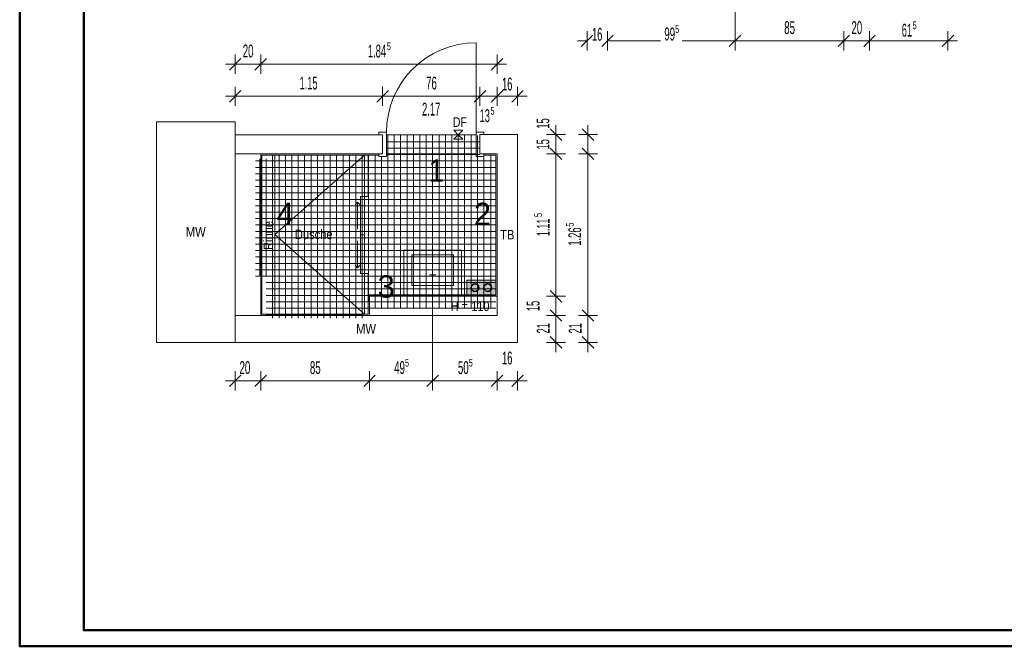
# Model space of a CAD drawing. Extents: x -776 to -156, y -457 to -37.
# Tile 1 of 3: x -776 to -468, y -457 to -261. Entities that reach past the tile are written whole.
import ezdxf
from ezdxf.lldxf.tags import DXFTag

# ---------------------------------------------------------------- set-up
doc = ezdxf.new("R2010")
doc.units = 0
doc.layers.get('0').update_dxf_attribs({"lineweight": 35})
doc.layers.add('D-303 Wandabwicklung Duschraum', color=7, linetype='Continuous', lineweight=25)
for name, color, linetype, lineweight, true_color in [('Rahmen', 7, 'Continuous', 35, 0x009900), ('S_Einrichtung_Ansicht', 7, 'Continuous', 18, 0xb2b200), ('S_Kaltwasser', 7, 'Continuous', 35, 0x005e00), ('S_Warmwasser', 1, 'fein_strichliert', 35, 0xff0000)]:
    doc.layers.add(name, color=color, linetype=linetype, lineweight=lineweight, true_color=true_color)
doc.styles.get("Standard").update_dxf_attribs({"font": 'arial.ttf'})
tags = doc.linetypes.add('fein_strichliert', pattern=[4, 1, -2, 1]).pattern_tags.tags
tags[8:9] = [DXFTag(74, 4), DXFTag(75, 0), DXFTag(340, '0'), DXFTag(46, 0.0), DXFTag(50, 0.0), DXFTag(44, 0.0), DXFTag(45, 0.0)]
tags[6:7] = [DXFTag(74, 4), DXFTag(75, 0), DXFTag(340, '0'), DXFTag(46, 0.0), DXFTag(50, 0.0), DXFTag(44, 0.0), DXFTag(45, 0.0)]
tags[4:5] = [DXFTag(74, 4), DXFTag(75, 0), DXFTag(340, '0'), DXFTag(46, 0.0), DXFTag(50, 0.0), DXFTag(44, 0.0), DXFTag(45, 0.0)]
tags = doc.linetypes.add('PUNKT2_S9', pattern=[0.0125, 0, -0.0125]).pattern_tags.tags
tags[6:7] = [DXFTag(74, 4), DXFTag(75, 0), DXFTag(340, '0'), DXFTag(46, 1.0), DXFTag(50, 0.0), DXFTag(44, 0.0), DXFTag(45, 0.0)]
tags[4:5] = [DXFTag(74, 4), DXFTag(75, 0), DXFTag(340, '0'), DXFTag(46, 1.0), DXFTag(50, 0.0), DXFTag(44, 0.0), DXFTag(45, 0.0)]
tags = doc.linetypes.add('VERDECKT2_S2', pattern=[0.0675, 0.05, -0.0175]).pattern_tags.tags
tags[6:7] = [DXFTag(74, 4), DXFTag(75, 0), DXFTag(340, '0'), DXFTag(46, 1.0), DXFTag(50, 0.0), DXFTag(44, 0.0), DXFTag(45, 0.0)]
tags[4:5] = [DXFTag(74, 4), DXFTag(75, 0), DXFTag(340, '0'), DXFTag(46, 1.0), DXFTag(50, 0.0), DXFTag(44, 0.0), DXFTag(45, 0.0)]

# ---------------------------------------------------------------- blocks, each defined once
blk = doc.blocks.new('Referenz-A07E9NZ1VH', base_point=(-736.76, -377.12))
at = {"layer": 'D-303 Wandabwicklung Duschraum', "color": 0, "linetype": 'VERDECKT2_S2', "lineweight": 13, "ltscale": 0.13}
for p, q in [((-552.01, -269.86), (-552.01, -235.06)), ((-646.49, -374.12), (-646.49, -344.41))]:
    blk.add_line(p, q, dxfattribs=at)
at = {"layer": 'D-303 Wandabwicklung Duschraum', "color": 0, "lineweight": 13}
for p, q in [((-596.46, -266.06), (-600.06, -269.66)), ((-598.26, -267.86), (-598.26, -264.86)), ((-590.06, -266.06), (-593.66, -269.66)), ((-591.86, -267.86), (-591.86, -264.86)), ((-550.21, -266.06), (-553.81, -269.66)), ((-552.01, -267.86), (-552.01, -264.86)), ((-516.22, -266.06), (-519.82, -269.66)), ((-518.02, -267.86), (-518.02, -264.86)), ((-508.22, -266.06), (-511.82, -269.66)), ((-510.02, -267.86), (-510.02, -264.86)), ((-483.69, -266.06), (-487.29, -269.66)), ((-485.49, -267.86), (-485.49, -264.86)), ((-632.91, -268.45), (-632.91, -296.45)), ((-598.26, -267.86), (-601.26, -267.86)), ((-598.26, -267.86), (-598.26, -270.86)), ((-591.86, -267.86), (-591.86, -270.86)), ((-578.06, -267.86), (-591.43, -267.86)), ((-575.31, -267.86), (-578.06, -267.86)), ((-567.89, -267.86), (-568.56, -267.86)), ((-552.01, -267.86), (-567.89, -267.86)), ((-552.01, -267.86), (-552.01, -270.86)), ((-518.02, -267.86), (-552.01, -267.86)), ((-518.02, -267.86), (-518.02, -270.86)), ((-510.02, -267.86), (-518.02, -267.86)), ((-510.02, -267.86), (-510.02, -270.86)), ((-485.49, -267.86), (-510.02, -267.86)), ((-485.49, -267.86), (-485.49, -270.86)), ((-485.49, -267.86), (-482.49, -267.86)), ((-710.01, -276.99), (-706.41, -273.39)), ((-708.21, -275.19), (-708.21, -272.19)), ((-702.01, -276.99), (-698.41, -273.39)), ((-700.21, -275.19), (-700.21, -272.19)), ((-628.17, -276.99), (-624.57, -273.39)), ((-626.37, -275.19), (-626.37, -272.19)), ((-708.21, -275.19), (-711.21, -275.19)), ((-708.21, -275.19), (-708.21, -278.19)), ((-708.21, -275.19), (-700.21, -275.19)), ((-700.21, -275.19), (-700.21, -278.19)), ((-700.21, -275.19), (-626.37, -275.19)), ((-626.37, -275.19), (-626.37, -278.19)), ((-626.37, -275.19), (-623.37, -275.19)), ((-708.21, -285.21), (-708.21, -282.21)), ((-662.11, -285.21), (-662.11, -282.21)), ((-631.71, -285.21), (-631.71, -282.21)), ((-626.37, -285.21), (-626.37, -282.21)), ((-619.97, -285.21), (-619.97, -282.21)), ((-708.21, -285.21), (-711.21, -285.21)), ((-706.41, -283.41), (-710.01, -287.01)), ((-708.21, -285.21), (-708.21, -288.21)), ((-662.11, -285.21), (-708.21, -285.21)), ((-660.31, -283.41), (-663.91, -287.01)), ((-662.11, -285.21), (-662.11, -288.21)), ((-631.71, -285.21), (-662.11, -285.21)), ((-629.91, -283.41), (-633.51, -287.01)), ((-631.71, -285.21), (-631.71, -288.21)), ((-631.67, -285.21), (-631.71, -285.21)), ((-627.75, -285.21), (-631.67, -285.21)), ((-624.57, -283.41), (-628.17, -287.01)), ((-626.37, -285.21), (-627.75, -285.21)), ((-626.37, -285.21), (-626.37, -288.21)), ((-619.97, -285.21), (-626.37, -285.21)), ((-618.17, -283.41), (-621.77, -287.01)), ((-619.97, -285.21), (-619.97, -288.21)), ((-619.97, -285.21), (-616.97, -285.21)), ((-732.74, -293.21), (-708.21, -293.21)), ((-708.21, -293.21), (-708.21, -362.14)), ((-607.97, -297.19), (-607.97, -294.19)), ((-597.97, -297.19), (-597.97, -294.19)), ((-662.11, -297.21), (-708.21, -297.21)), ((-663.31, -296.41), (-660.91, -296.41)), ((-663.31, -297.21), (-663.31, -296.41)), ((-662.11, -297.21), (-663.31, -297.21)), ((-662.11, -303.21), (-662.11, -297.21)), ((-662.11, -303.21), (-662.11, -297.21)), ((-660.91, -296.41), (-660.91, -304.01)), ((-660.49, -297.41), (-660.49, -351.41)), ((-658.49, -297.41), (-658.49, -351.41)), ((-656.49, -297.41), (-656.49, -351.41)), ((-654.49, -297.41), (-654.49, -351.41)), ((-652.49, -297.41), (-652.49, -351.41)), ((-650.49, -297.41), (-650.49, -351.41)), ((-648.49, -297.41), (-648.49, -351.41)), ((-646.49, -297.41), (-646.49, -351.41)), ((-644.49, -297.41), (-644.49, -351.41)), ((-642.49, -297.41), (-642.49, -351.41)), ((-640.49, -297.41), (-640.49, -351.41)), ((-638.51, -297.21), (-639.92, -295.79)), ((-639.92, -295.79), (-637.1, -295.79)), ((-638.51, -297.21), (-639.92, -298.62)), ((-638.51, -297.21), (-637.1, -295.79)), ((-638.51, -297.21), (-637.1, -298.62)), ((-638.49, -297.41), (-638.49, -351.41)), ((-636.49, -297.41), (-636.49, -351.41)), ((-634.49, -297.41), (-634.49, -351.41)), ((-630.51, -296.39), (-632.91, -296.39)), ((-632.91, -296.39), (-632.91, -303.99)), ((-632.49, -297.41), (-632.49, -351.41)), ((-631.71, -303.19), (-631.71, -297.19)), ((-631.71, -297.19), (-630.51, -297.19)), ((-631.71, -297.19), (-619.97, -297.19)), ((-631.71, -303.19), (-631.71, -297.21)), ((-630.51, -297.19), (-630.51, -296.39)), ((-619.97, -297.19), (-619.97, -362.12)), ((-607.97, -297.19), (-610.97, -297.19)), ((-606.17, -298.99), (-609.77, -295.39)), ((-607.97, -297.19), (-604.97, -297.19)), ((-607.97, -303.19), (-607.97, -297.19)), ((-597.97, -297.19), (-600.97, -297.19)), ((-596.17, -298.99), (-599.77, -295.39)), ((-597.97, -297.19), (-594.97, -297.19)), ((-597.97, -303.19), (-597.97, -297.19)), ((-660.91, -299.41), (-631.71, -299.41)), ((-660.91, -301.41), (-631.71, -301.41)), ((-639.92, -298.62), (-637.1, -298.62)), ((-606.17, -304.99), (-609.77, -301.39)), ((-596.17, -304.99), (-599.77, -301.39)), ((-708.21, -303.19), (-662.11, -303.19)), ((-700.21, -303.19), (-700.21, -353.7)), ((-699.81, -303.59), (-699.81, -353.3)), ((-699.81, -303.59), (-663.31, -303.59)), ((-696.49, -303.59), (-696.49, -354.5)), ((-695.81, -303.59), (-695.81, -353.3)), ((-694.49, -303.59), (-694.49, -354.5)), ((-692.49, -303.59), (-692.49, -354.5)), ((-690.49, -303.59), (-690.49, -354.5)), ((-688.49, -303.59), (-688.49, -354.5)), ((-686.49, -303.59), (-686.49, -354.5)), ((-684.49, -303.59), (-684.49, -354.5)), ((-682.49, -303.59), (-682.49, -354.5)), ((-680.49, -303.59), (-680.49, -354.5)), ((-678.49, -303.59), (-678.49, -354.5)), ((-676.49, -303.59), (-676.49, -354.5)), ((-674.49, -303.59), (-674.49, -354.5)), ((-672.49, -303.59), (-672.49, -354.5)), ((-670.49, -303.59), (-670.49, -354.5)), ((-668.49, -303.59), (-668.49, -354.5)), ((-667.81, -353.3), (-667.81, -303.59)), ((-666.61, -316.55), (-666.61, -303.59)), ((-666.49, -303.59), (-666.49, -349.41)), ((-664.49, -303.59), (-664.49, -351.41)), ((-663.31, -304.01), (-663.31, -303.21)), ((-663.31, -303.21), (-662.11, -303.21)), ((-660.91, -304.01), (-663.31, -304.01)), ((-662.49, -304.01), (-662.49, -351.41)), ((-660.91, -303.41), (-658.49, -303.41)), ((-658.49, -303.41), (-631.71, -303.41)), ((-658.49, -303.41), (-658.49, -351.41)), ((-632.91, -303.99), (-630.51, -303.99)), ((-630.51, -303.19), (-631.71, -303.19)), ((-631.71, -303.19), (-626.37, -303.19)), ((-630.51, -303.99), (-630.51, -303.19)), ((-630.51, -303.59), (-626.77, -303.59)), ((-630.49, -303.59), (-630.49, -351.41)), ((-628.33, -303.59), (-628.33, -351.41)), ((-626.77, -303.59), (-626.77, -347.3)), ((-626.37, -303.19), (-626.37, -353.7)), ((-607.97, -303.19), (-610.97, -303.19)), ((-607.97, -303.19), (-604.97, -303.19)), ((-607.97, -347.7), (-607.97, -303.19)), ((-597.97, -303.19), (-600.97, -303.19)), ((-597.97, -303.19), (-594.97, -303.19)), ((-597.97, -341.16), (-597.97, -303.19)), ((-701.81, -305.41), (-658.49, -305.41)), ((-701.81, -307.41), (-658.49, -307.41)), ((-700.49, -304.79), (-700.49, -341.41)), ((-698.49, -304.79), (-698.49, -341.41)), ((-658.49, -305.41), (-626.77, -305.41)), ((-658.49, -307.41), (-626.77, -307.41)), ((-701.81, -309.41), (-658.49, -309.41)), ((-658.49, -309.41), (-626.77, -309.41)), ((-701.81, -311.41), (-658.49, -311.41)), ((-701.81, -313.41), (-658.49, -313.41)), ((-658.49, -311.41), (-626.77, -311.41)), ((-658.49, -313.41), (-626.77, -313.41)), ((-701.81, -315.41), (-658.49, -315.41)), ((-669.01, -316.55), (-667.81, -316.55)), ((-669.01, -328.55), (-669.01, -316.55)), ((-667.81, -316.55), (-666.61, -316.55)), ((-658.49, -315.41), (-626.77, -315.41)), ((-701.81, -317.41), (-658.49, -317.41)), ((-701.81, -319.41), (-658.49, -319.41)), ((-669.95, -318.34), (-670.75, -319.14)), ((-669.95, -326.74), (-669.95, -318.34)), ((-669.95, -318.34), (-669.95, -318.34)), ((-669.95, -318.34), (-669.95, -318.34)), ((-669.95, -318.34), (-669.95, -318.34)), ((-669.95, -318.34), (-669.95, -318.34)), ((-669.15, -319.14), (-669.95, -318.34)), ((-658.49, -317.41), (-626.77, -317.41)), ((-658.49, -319.41), (-626.77, -319.41)), ((-701.81, -321.41), (-658.49, -321.41)), ((-658.49, -321.41), (-626.77, -321.41)), ((-701.81, -323.41), (-658.49, -323.41)), ((-701.81, -325.41), (-658.49, -325.41)), ((-658.49, -323.41), (-626.77, -323.41)), ((-658.49, -325.41), (-626.77, -325.41)), ((-701.81, -327.41), (-658.49, -327.41)), ((-669.01, -340.55), (-669.01, -328.55)), ((-669.01, -328.55), (-667.81, -328.55)), ((-658.49, -327.41), (-626.77, -327.41)), ((-701.81, -329.41), (-658.49, -329.41)), ((-701.81, -331.41), (-658.49, -331.41)), ((-669.95, -330.36), (-669.95, -338.76)), ((-658.49, -329.41), (-626.77, -329.41)), ((-658.49, -331.41), (-626.77, -331.41)), ((-701.81, -333.41), (-658.49, -333.41)), ((-658.49, -333.41), (-626.77, -333.41)), ((-655.49, -347.3), (-655.49, -333.3)), ((-655.49, -333.3), (-637.49, -333.3)), ((-652.98, -334.7), (-652.98, -344.3)), ((-640, -334.7), (-652.98, -334.7)), ((-640, -344.3), (-640, -334.7)), ((-637.49, -333.3), (-637.49, -347.3)), ((-701.81, -335.41), (-658.49, -335.41)), ((-701.81, -337.41), (-658.49, -337.41)), ((-670.75, -337.96), (-669.95, -338.76)), ((-669.95, -338.76), (-669.15, -337.96)), ((-658.49, -335.41), (-626.77, -335.41)), ((-658.49, -337.41), (-626.77, -337.41)), ((-701.81, -339.41), (-658.49, -339.41)), ((-701.81, -341.41), (-658.49, -341.41)), ((-669.95, -338.76), (-669.95, -338.76)), ((-669.95, -338.76), (-669.95, -338.76)), ((-669.95, -338.76), (-669.95, -338.76)), ((-669.95, -338.76), (-669.95, -338.76)), ((-669.01, -340.55), (-667.81, -340.55)), ((-667.81, -340.55), (-666.61, -340.55)), ((-666.61, -353.3), (-666.61, -340.55)), ((-658.49, -339.41), (-626.77, -339.41)), ((-658.49, -341.41), (-626.77, -341.41)), ((-647.49, -341.01), (-645.49, -341.01)), ((-646.49, -342.01), (-646.49, -340.01)), ((-597.97, -353.7), (-597.97, -341.16)), ((-698.49, -343.41), (-658.49, -343.41)), ((-658.49, -343.41), (-626.77, -343.41)), ((-652.98, -344.3), (-640, -344.3)), ((-698.49, -345.41), (-658.49, -345.41)), ((-698.49, -347.41), (-658.49, -347.41)), ((-666.61, -347.3), (-626.77, -347.3)), ((-658.49, -345.41), (-626.77, -345.41)), ((-658.49, -347.41), (-626.77, -347.41)), ((-606.17, -349.5), (-609.77, -345.9)), ((-698.49, -349.41), (-658.49, -349.41)), ((-666.21, -347.7), (-626.37, -347.7)), ((-666.21, -347.7), (-666.21, -353.7)), ((-658.49, -349.41), (-626.77, -349.41)), ((-607.97, -347.7), (-610.97, -347.7)), ((-607.97, -347.7), (-604.97, -347.7)), ((-607.97, -351.13), (-607.97, -347.7)), ((-708.21, -353.7), (-708.21, -362.12)), ((-626.37, -353.7), (-708.21, -353.7)), ((-666.61, -353.3), (-699.81, -353.3)), ((-698.49, -351.41), (-658.49, -351.41)), ((-698.49, -353.41), (-668.49, -353.41)), ((-658.49, -351.41), (-626.77, -351.41)), ((-607.97, -353.7), (-610.97, -353.7)), ((-606.17, -355.5), (-609.77, -351.9)), ((-607.97, -353.7), (-607.97, -351.13)), ((-607.97, -353.7), (-604.97, -353.7)), ((-607.97, -362.12), (-607.97, -353.7)), ((-597.97, -353.7), (-600.97, -353.7)), ((-596.17, -355.5), (-599.77, -351.9)), ((-597.97, -353.7), (-594.97, -353.7)), ((-597.97, -362.12), (-597.97, -353.7)), ((-708.21, -362.14), (-732.74, -362.14)), ((-708.21, -362.12), (-619.97, -362.12)), ((-607.97, -362.12), (-610.97, -362.12)), ((-606.17, -363.92), (-609.77, -360.32)), ((-607.97, -362.12), (-604.97, -362.12)), ((-607.97, -362.12), (-607.97, -365.12)), ((-597.97, -362.12), (-600.97, -362.12)), ((-596.17, -363.92), (-599.77, -360.32)), ((-597.97, -362.12), (-594.97, -362.12)), ((-597.97, -362.12), (-597.97, -365.12)), ((-708.21, -374.12), (-708.21, -371.12)), ((-700.21, -374.12), (-700.21, -371.12)), ((-666.21, -374.12), (-666.21, -371.12)), ((-646.49, -374.12), (-646.49, -371.12)), ((-626.37, -374.12), (-626.37, -371.12)), ((-619.97, -374.12), (-619.97, -371.12)), ((-708.21, -374.12), (-711.21, -374.12)), ((-706.41, -372.32), (-710.01, -375.92)), ((-708.21, -374.12), (-708.21, -377.12)), ((-700.21, -374.12), (-708.21, -374.12)), ((-698.41, -372.32), (-702.01, -375.92)), ((-700.21, -374.12), (-700.21, -377.12)), ((-666.21, -374.12), (-700.21, -374.12)), ((-664.41, -372.32), (-668.01, -375.92)), ((-666.21, -374.12), (-666.21, -377.12)), ((-646.49, -374.12), (-666.21, -374.12)), ((-644.69, -372.32), (-648.29, -375.92)), ((-646.49, -374.12), (-646.49, -377.12)), ((-626.37, -374.12), (-646.49, -374.12)), ((-624.57, -372.32), (-628.17, -375.92)), ((-626.37, -374.12), (-626.37, -377.12)), ((-619.97, -374.12), (-626.37, -374.12)), ((-618.17, -372.32), (-621.77, -375.92)), ((-619.97, -374.12), (-619.97, -377.12)), ((-619.97, -374.12), (-616.97, -374.12))]:
    blk.add_line(p, q, dxfattribs=at)
at = {"layer": 'D-303 Wandabwicklung Duschraum', "color": 0, "lineweight": 18}
blk.add_line((-732.74, -293.21), (-732.74, -362.14), dxfattribs=at)
at = {"layer": 'D-303 Wandabwicklung Duschraum', "color": 0, "linetype": 'PUNKT2_S9', "lineweight": 13, "ltscale": 0.13}
for p, q in [((-660.91, -297.21), (-632.91, -297.21)), ((-660.91, -303.21), (-632.91, -303.21))]:
    blk.add_line(p, q, dxfattribs=at)
at = {"layer": 'D-303 Wandabwicklung Duschraum', "color": 0, "linetype": 'VERDECKT2_S2', "lineweight": -2, "ltscale": 0.25}
for p, q in [((-667.81, -303.59), (-695.81, -328.44)), ((-695.81, -328.44), (-667.81, -353.3))]:
    blk.add_line(p, q, dxfattribs=at)
at = {"layer": 'D-303 Wandabwicklung Duschraum', "color": 0, "lineweight": 13}
blk.add_ellipse((-632.92, -296.44), major_axis=(0.01, 27.99), ratio=1, start_param=0, end_param=1.570078, dxfattribs=at)
at = {"layer": 'D-303 Wandabwicklung Duschraum', "color": 0, "lineweight": 35, "attachment_point": 1}
for s, insert, char_height in [('{\\W0.63;\\fArial Narrow;16}', (-596.68, -263.82), 4), ('{\\W0.66;\\fArial Narrow;99}', (-574.11, -263.73), 4), ('{\\W0.65;\\fArial Narrow;5}', (-570.71, -263.02), 2.4), ('{\\W0.66;\\fArial Narrow;85}', (-536.65, -261.73), 4), ('{\\W0.66;\\fArial Narrow;20}', (-515.64, -261.73), 4), ('{\\W0.63;\\fArial Narrow;61}', (-499.92, -262.53), 4), ('{\\W0.65;\\fArial Narrow;5}', (-496.53, -261.82), 2.4), ('{\\W0.66;\\fArial Narrow;20}', (-705.83, -269.06), 4), ('{\\W0.64;\\fArial Narrow;1.84}', (-666.73, -269.06), 4), ('{\\W0.65;\\fArial Narrow;5}', (-660.79, -268.35), 2.4), ('{\\W0.63;\\fArial Narrow;1.15}', (-688.07, -279.07), 4), ('{\\W0.66;\\fArial Narrow;76}', (-648.54, -279.07), 4), ('{\\W0.63;\\fArial Narrow;16}', (-624.79, -279.37), 4), ('{\\W0.64;\\fArial Narrow;2.17}', (-649.81, -287.22), 4), ('{\\W0.63;\\fArial Narrow;13}', (-631.81, -289.25), 4), ('{\\W0.65;\\fArial Narrow;5}', (-628.41, -288.54), 2.4), ('{\\W0.63;\\fArial Narrow;16}', (-624.79, -364.99), 4), ('{\\W0.66;\\fArial Narrow;20}', (-706.83, -367.99), 4), ('{\\W0.66;\\fArial Narrow;85}', (-684.84, -367.99), 4), ('{\\W0.66;\\fArial Narrow;49}', (-658.52, -367.99), 4), ('{\\W0.65;\\fArial Narrow;5}', (-655.12, -367.28), 2.4), ('{\\W0.66;\\fArial Narrow;50}', (-638.6, -367.99), 4), ('{\\W0.65;\\fArial Narrow;5}', (-635.2, -367.28), 2.4)]:
    blk.add_mtext(s, dxfattribs=dict(at, insert=insert, char_height=char_height))
at = {"layer": 'D-303 Wandabwicklung Duschraum', "color": 0, "lineweight": -2, "char_height": 3, "attachment_point": 1}
for s, insert in [('{\\W0.82;\\fBahnschrift;DF}', (-640.17, -291.77)), ('{\\W0.83;\\fArial;MW}', (-723.58, -326.07)), ('{\\W0.83;\\fArial;Dusche}', (-689.55, -326.85)), ('{\\W0.83;\\fArial;TB}', (-625.4, -326.94)), ('{\\W0.81;\\fArial;H}', (-640.81, -349.29)), ('{\\W0.81;\\fArial;=}', (-637.51, -349.29)), ('{\\W0.81;\\fArial;110}', (-634.4, -349.29)), ('{\\W0.83;\\fArial;MW}', (-670.39, -356.41))]:
    blk.add_mtext(s, dxfattribs=dict(at, insert=insert))
at = {"layer": 'D-303 Wandabwicklung Duschraum', "color": 0, "lineweight": 35, "attachment_point": 1, "rotation": 90}
for s, insert, char_height in [('{\\W0.63;\\fArial Narrow;15}', (-614.04, -295.3), 4), ('{\\W0.63;\\fArial Narrow;15}', (-614.04, -301.82), 4), ('{\\W0.65;\\fArial Narrow;5}', (-614.74, -322.94), 2.4), ('{\\W0.61;\\fArial Narrow;1.11}', (-613.97, -328.89), 4), ('{\\W0.65;\\fArial Narrow;5}', (-604.81, -325.94), 2.4), ('{\\W0.64;\\fArial Narrow;1.26}', (-604.1, -331.89), 4), ('{\\W0.63;\\fArial Narrow;15}', (-617.1, -352.33), 4), ('{\\W0.63;\\fArial Narrow;21}', (-613.97, -359.32), 4), ('{\\W0.63;\\fArial Narrow;21}', (-603.97, -359.32), 4)]:
    blk.add_mtext(s, dxfattribs=dict(at, insert=insert, char_height=char_height))
at = {"layer": 'D-303 Wandabwicklung Duschraum', "color": 0, "lineweight": 70, "char_height": 7, "attachment_point": 1}
for s, insert in [('{\\W0.89;\\fArial;1}', (-647.78, -304.9)), ('{\\W0.98;\\fArial;4}', (-695.23, -318.47)), ('{\\W0.98;\\fArial;2}', (-633.61, -318.47)), ('{\\W0.98;\\fArial;3}', (-663.67, -341.13))]:
    blk.add_mtext(s, dxfattribs=dict(at, insert=insert))
at = {"layer": 'D-303 Wandabwicklung Duschraum', "color": 0, "lineweight": -2, "insert": (-699.34, -333.25), "char_height": 3, "attachment_point": 1, "rotation": 90}
blk.add_mtext('{\\W0.83;\\fArial;Rinne}', dxfattribs=at)
blk = doc.blocks.new('Trinkwassererwärmer unmittelbar beheizt-A07E9NZ3VH', base_point=(-635.77, -347.3))
at = {"color": 0, "linetype": 'ByBlock', "lineweight": -2, "ltscale": 0.18}
for p, q in [((-635.77, -342.66), (-626.77, -342.66)), ((-635.77, -347.3), (-635.77, -342.66)), ((-626.77, -347.3), (-626.77, -342.66)), ((-635.77, -347.3), (-626.77, -347.3))]:
    blk.add_line(p, q, dxfattribs=at)
blk.add_solid([(-635.77, -347.3), (-635.77, -342.66), (-626.77, -347.3), (-626.77, -342.66)], dxfattribs=at)
at = {"layer": 'S_Kaltwasser'}
blk.add_circle((-633.27, -344.98), 1.2, dxfattribs=at)
at = {"layer": 'S_Warmwasser', "linetype": 'ByBlock', "ltscale": 0.35}
blk.add_circle((-629.27, -344.98), 1.2, dxfattribs=at)

msp = doc.modelspace()

# ---------------------------------------------------------------- linework, layer by layer
at = {"layer": 'Rahmen', "lineweight": 50, "ltscale": 0.5}
for points in [[(-155.52, -457.1), (-155.52, -37.1), (-775.52, -37.1), (-775.52, -457.1), (-505.52, -457.1), (-255.52, -457.1), (-155.52, -457.1)], [(-160.52, -452.1), (-160.52, -42.1), (-755.52, -42.1), (-755.52, -452.1), (-510.52, -452.1), (-260.52, -452.1), (-160.52, -452.1)]]:
    msp.add_lwpolyline(points, close=True, dxfattribs=at)

# ---------------------------------------------------------------- block references
at = {"color": 251, "lineweight": 25, "ltscale": 0.25, "true_color": 0x585858}
msp.add_blockref('Referenz-A07E9NZ1VH', (-736.76, -377.12), dxfattribs=at)
at = {"layer": 'S_Einrichtung_Ansicht', "ltscale": 0.18}
msp.add_blockref('Trinkwassererwärmer unmittelbar beheizt-A07E9NZ3VH', (-635.77, -347.3), dxfattribs=at)

doc.saveas('drawing.dxf')
